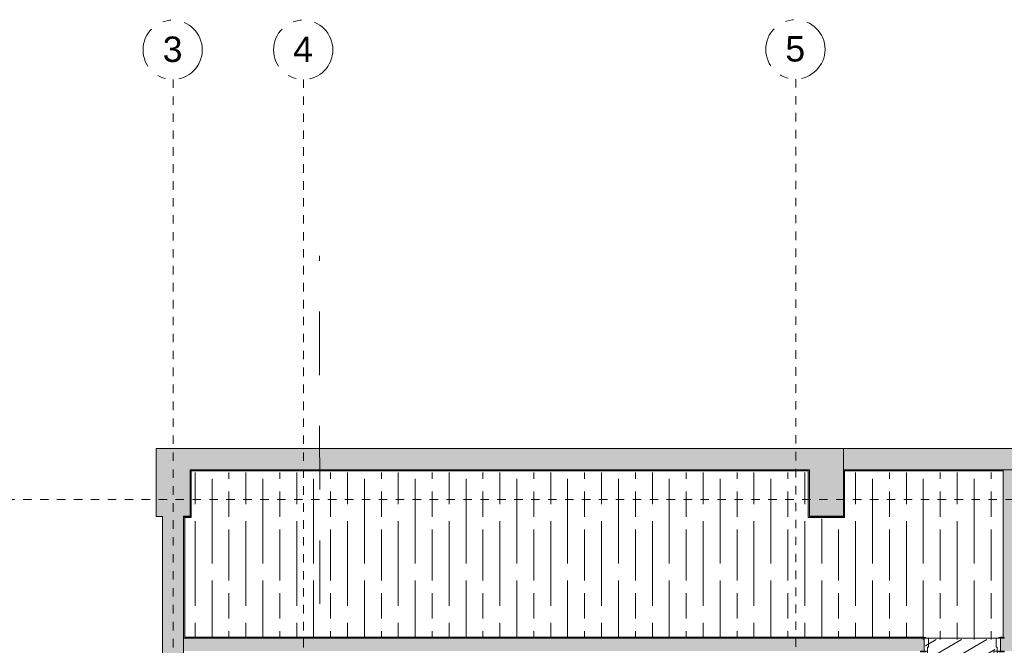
# Model space of a CAD drawing. Header units: millimetres. Extents: x 4.1 to 90.4, y -1.2 to 68.4.
# Tile 22 of 256: x 15.7 to 27.3, y 60 to 67.4. Entities that reach past the tile are written whole.
import ezdxf

# ---------------------------------------------------------------- set-up
doc = ezdxf.new("R2010")
doc.units = ezdxf.units.MM
doc.linetypes.add('Dash Dot 3_16_', pattern=[0.007938, 0.004763, -0.001587, 0, -0.001587])
doc.linetypes.add('JIS_02_0.7', pattern=[1.35, 0.75, -0.6])
doc.layers.add('A-DETL', color=94, linetype='Continuous', lineweight=5, true_color=0x00a600)
for name, color, linetype, lineweight in [('A-DOOR', 7, 'Continuous', 5), ('A-FLOR', 7, 'Continuous', 5), ('A-FLOR-PATT', 7, 'Continuous', 15), ('A-WALL', 7, 'Continuous', 5), ('A-WALL-PATT', 7, 'Continuous', 13), ('I-WALL', 7, 'Continuous', 5), ('S-COLS', 7, 'Continuous', 5), ('S-GRID', 7, 'Continuous', 9), ('S-GRID-IDEN', 7, 'Continuous', 9)]:
    doc.layers.add(name, color=color, linetype=linetype, lineweight=lineweight)
doc.styles.add('Arial_1', font='arial.ttf', dxfattribs={"height": 0.003})

# ---------------------------------------------------------------- blocks, each defined once
blk = doc.blocks.new('Grid - CMS-SYMBOLE-QUADRILLAGE-1249333-MUC-LAG-PRO-PLA-ARC-TZN-SS01-AP04B-04RP Maçonnerie')
at = {"layer": 'S-GRID-IDEN', "color": 8, "linetype": 'Dash Dot 3_16_', "true_color": 0x808080}
blk.add_circle((0.00005, 0), 0.0035, dxfattribs=at)
blk = doc.blocks.new('MUC-ENT-EXE-GOE-M3D-TZN-TNV-V21 _Principe Piscine_-D_rvt-1-MUC-LAG-PRO-PLA-ARC-TZN-SS01-AP04B-04RP Maçonnerie')
at = {"layer": 'A-WALL-PATT', "lineweight": 5, "true_color": 0x808080}
for points in [[(-210.769, 89.89), (-210.769, 90.14), (-218.086, 90.14), (-218.086, 89.89), (-212.031, 89.89)], [(-206.574, 89.89), (-206.574, 90.14), (-210.369, 90.14), (-210.369, 89.89), (-207.097, 89.89)]]:
    blk.add_hatch(color=8, dxfattribs=at).paths.add_polyline_path(points)
h = blk.add_hatch(color=8, dxfattribs=at)
h.paths.add_polyline_path([(-218.411, 64.739), (-218.161, 64.739), (-218.161, 71.564), (-218.222, 71.545), (-218.286, 71.539), (-218.35, 71.545), (-218.411, 71.564), (-218.411, 64.928)])
h.paths.add_polyline_path([(-218.411, 72.164), (-218.35, 72.183), (-218.286, 72.189), (-218.222, 72.183), (-218.161, 72.164), (-218.161, 78.28), (-218.222, 78.261), (-218.286, 78.255), (-218.35, 78.261), (-218.411, 78.28), (-218.411, 72.43)])
h.paths.add_polyline_path([(-218.161, 78.88), (-218.161, 83.264), (-218.222, 83.245), (-218.286, 83.239), (-218.35, 83.245), (-218.411, 83.264), (-218.411, 78.88), (-218.35, 78.898), (-218.286, 78.905), (-218.222, 78.898), (-218.198, 78.891)])
h.paths.add_polyline_path([(-218.161, 83.864), (-218.161, 89.34), (-218.411, 89.34), (-218.411, 83.864), (-218.35, 83.882), (-218.286, 83.889), (-218.222, 83.882), (-218.198, 83.875)])
at = {"layer": 'S-COLS', "lineweight": 5, "true_color": 0x808080}
for points in [[(-218.086, 89.34), (-218.086, 90.14), (-218.486, 90.14), (-218.486, 89.34), (-218.161, 89.34)], [(-210.369, 89.34), (-210.369, 90.14), (-210.769, 90.14), (-210.769, 89.34)]]:
    blk.add_hatch(color=8, dxfattribs=at).paths.add_polyline_path(points)
at = {"layer": 'A-WALL', "lineweight": 15}
for p, q in [((-210.769, 90.14), (-218.086, 90.14)), ((-206.574, 90.14), (-210.369, 90.14)), ((-210.369, 90.14), (-210.369, 89.89)), ((-218.086, 89.89), (-210.769, 89.89)), ((-210.369, 89.89), (-206.574, 89.89)), ((-218.411, 89.34), (-218.411, 83.864)), ((-218.161, 83.864), (-218.161, 89.34))]:
    blk.add_line(p, q, dxfattribs=at)
at = {"layer": 'S-COLS', "color": 7, "lineweight": 15}
for p, q in [((-218.086, 90.14), (-218.486, 90.14)), ((-218.486, 90.14), (-218.486, 89.34)), ((-210.369, 90.14), (-210.769, 90.14)), ((-210.369, 89.34), (-210.369, 90.14)), ((-218.086, 89.34), (-218.086, 89.89)), ((-210.769, 89.89), (-210.769, 89.34)), ((-218.486, 89.34), (-218.411, 89.34)), ((-218.161, 89.34), (-218.086, 89.34)), ((-210.769, 89.34), (-210.369, 89.34))]:
    blk.add_line(p, q, dxfattribs=at)
at = {"layer": 'S-GRID', "color": 8, "linetype": 'Dash Dot 3_16_', "true_color": 0x808080}
for p, q in [((-218.286, 94.495), (-218.286, 63.159)), ((-216.744, 94.495), (-216.744, 56.219)), ((-210.932, 94.5), (-210.932, 35.662)), ((-169.557, 89.54), (-231.024, 89.54))]:
    blk.add_line(p, q, dxfattribs=at)
at = {"layer": 'S-GRID-IDEN', "color": 8, "lineweight": 5, "true_color": 0x808080, "xscale": 99.99999999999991, "yscale": 99.99999999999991, "zscale": 99.99999999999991, "rotation": 180}
for p in [(-218.286, 94.845), (-216.744, 94.845), (-210.932, 94.85)]:
    blk.add_blockref('Grid - CMS-SYMBOLE-QUADRILLAGE-1249333-MUC-LAG-PRO-PLA-ARC-TZN-SS01-AP04B-04RP Maçonnerie', p, dxfattribs=at)
at = {"layer": 'S-GRID-IDEN', "color": 8, "linetype": 'Dash Dot 3_16_', "true_color": 0x808080, "char_height": 0.3, "width": 0.28861, "attachment_point": 1, "style": 'Arial_1'}
for s, insert in [('3', (-218.408, 95.002)), ('4', (-216.867, 95.002)), ('5', (-211.055, 95.007))]:
    blk.add_mtext(s, dxfattribs=dict(at, insert=insert))
blk = doc.blocks.new('LAG-C1030-PORTE-BAT 1 VANT-13PR_01 - LAG-C1030-PORTE-BAT 1 VANT-13PR_01_01-BOH 80X210-15711716-MUC-LAG-PRO-PLA-ARC-TZN-SS01-AP04B-04RP Maçonnerie')
at = {"layer": 'A-DOOR'}
for p, q in [((-0.6, 0.075), (-0.6, 0.085)), ((-0.6, 0.085), (-0.535, 0.085)), ((-0.535, 0.075), (-0.6, 0.075)), ((-0.555, 0.075), (-0.505, 0.075)), ((-0.555, -0.075), (-0.555, 0.075)), ((-0.535, 0.085), (-0.535, 0.075)), ((-0.505, 0.075), (-0.505, -0.031)), ((0.295, 0.075), (0.345, 0.075)), ((0.295, -0.031), (0.295, 0.075)), ((0.325, 0.085), (0.39, 0.085)), ((0.325, 0.075), (0.325, 0.085)), ((0.39, 0.075), (0.325, 0.075)), ((0.345, 0.075), (0.345, -0.075)), ((0.39, 0.085), (0.39, 0.075)), ((-0.6, -0.085), (-0.6, -0.075)), ((-0.6, -0.075), (-0.535, -0.075)), ((-0.535, -0.085), (-0.6, -0.085)), ((-0.515, -0.075), (-0.555, -0.075)), ((-0.535, -0.075), (-0.535, -0.085)), ((-0.515, -0.031), (-0.515, -0.075)), ((-0.505, -0.031), (-0.515, -0.031)), ((0.265, -0.075), (0.305, -0.075)), ((0.265, -0.895), (0.265, -0.075)), ((0.305, -0.031), (0.295, -0.031)), ((0.305, -0.075), (0.305, -0.031)), ((0.305, -0.075), (0.305, -0.895)), ((0.345, -0.075), (0.305, -0.075)), ((0.325, -0.075), (0.39, -0.075)), ((0.325, -0.085), (0.325, -0.075)), ((0.39, -0.085), (0.325, -0.085)), ((0.39, -0.075), (0.39, -0.085)), ((0.21, -0.71), (0.23, -0.71)), ((0.21, -0.83), (0.21, -0.71)), ((0.23, -0.71), (0.23, -0.81)), ((0.23, -0.81), (0.265, -0.81)), ((0.265, -0.81), (0.265, -0.83)), ((0.305, -0.81), (0.34, -0.81)), ((0.305, -0.83), (0.305, -0.81)), ((0.34, -0.71), (0.36, -0.71)), ((0.34, -0.81), (0.34, -0.71)), ((0.36, -0.71), (0.36, -0.83)), ((0.265, -0.83), (0.21, -0.83)), ((0.305, -0.895), (0.265, -0.895)), ((0.36, -0.83), (0.305, -0.83))]:
    blk.add_line(p, q, dxfattribs=at)
blk.add_arc((0.305, -0.075), 0.82, 180, 270, dxfattribs=at)

msp = doc.modelspace()

# ---------------------------------------------------------------- block references
at = {"lineweight": 5}
msp.add_blockref('MUC-ENT-EXE-GOE-M3D-TZN-TNV-V21 _Principe Piscine_-D_rvt-1-MUC-LAG-PRO-PLA-ARC-TZN-SS01-AP04B-04RP Maçonnerie', (235.795, -27.844), dxfattribs=at)

# ---------------------------------------------------------------- next in the draw order: hatches: boundary and pattern name
at = {"layer": 'A-FLOR-PATT', "true_color": 0x000000}
h = msp.add_hatch(dxfattribs=at)
h.set_pattern_fill('GOST_WOOD', color=18, scale=0.1, style=0)
h.set_pattern_definition([(90, (235.76847, -27.8593), (0.6, 0), [1, -0.2]), (90, (235.96847, -28.0593), (0.6, 0), [0.6, -0.15, 0.3, -0.15]), (90, (236.16847, -28.3593), (0.6, 0), [1, -0.2])])
h.paths.add_polyline_path([(27.254, 60.043), (27.254, 60.058), (27.284, 60.058), (27.284, 60.043), (27.299, 60.043), (27.299, 62.031), (27.284, 62.031), (27.284, 62.016), (25.414, 62.016), (25.414, 61.466), (24.984, 61.466), (24.984, 62.016), (17.698, 62.016), (17.698, 61.466), (17.623, 61.466), (17.623, 60.058), (26.354, 60.058), (26.354, 60.043), (27.241, 60.043)])
at = {"layer": 'A-FLOR-PATT'}
h = msp.add_hatch(dxfattribs=at)
h.set_pattern_fill('FP_2', color=2, style=0, pattern_type=2)
h.set_pattern_definition([(30, (235.76847, -27.85928), (-0.075, 0.12990381), [])])
h.paths.add_polyline_path([(27.214, 59.893), (27.214, 59.073), (27.174, 59.073), (27.174, 59.893)])
h.paths.add_polyline_path([(25.899, 56.234), (26.719, 56.234), (26.719, 56.194), (25.899, 56.194)])
h.paths.add_polyline_path([(27.254, 55.204), (27.254, 55.219), (27.284, 55.219), (27.284, 59.878), (27.254, 59.878), (27.254, 59.893), (27.214, 59.893), (27.214, 60.043), (26.394, 60.043), (26.394, 59.893), (26.354, 59.893), (26.354, 59.878), (24.619, 59.878), (24.619, 58.954), (24.604, 58.954), (24.604, 58.914), (24.454, 58.914), (24.454, 58.094), (24.604, 58.094), (24.604, 58.054), (24.619, 58.053), (24.619, 57.969), (25.914, 57.969), (25.914, 56.274), (25.899, 56.274), (25.899, 56.234), (25.749, 56.234), (25.749, 55.414), (25.899, 55.414), (25.899, 55.374), (25.914, 55.374), (25.914, 55.219), (26.354, 55.219), (26.354, 55.204), (27.174, 55.204), (27.174, 56.024), (27.214, 56.024), (27.214, 55.204), (27.241, 55.204)])
h.paths.add_polyline_path([(25.424, 58.094), (24.604, 58.094), (24.604, 58.134), (25.424, 58.134)])
at = {"layer": 'A-WALL-PATT', "lineweight": 5, "true_color": 0xc0c0c0}
for points in [[(25.011, 62.033), (25.025, 62.033), (25.025, 62.047), (17.709, 62.047), (17.709, 62.033), (23.764, 62.033)], [(17.723, 61.483), (17.723, 62.033), (17.709, 62.032), (17.709, 61.483)], [(25.025, 61.497), (25.025, 62.033), (25.011, 62.032), (25.011, 61.497)], [(27.311, 62.033), (27.31, 62.047), (25.425, 62.047), (25.425, 62.033), (27.31, 62.033)], [(25.425, 61.483), (25.439, 61.483), (25.439, 62.033), (25.425, 62.032), (25.425, 61.497)], [(27.315, 60.068), (27.325, 60.068), (27.325, 62.047), (27.311, 62.047), (27.311, 60.068)], [(17.709, 61.483), (17.709, 61.497), (17.634, 61.497), (17.634, 61.483), (17.648, 61.483)], [(17.648, 60.058), (17.648, 61.483), (17.634, 61.482), (17.634, 60.058)], [(25.425, 61.483), (25.425, 61.497), (25.011, 61.497), (25.011, 61.483)]]:
    msp.add_hatch(color=9, dxfattribs=at).paths.add_polyline_path(points)
h = msp.add_hatch(color=9, dxfattribs=at)
h.paths.add_polyline_path([(26.335, 60.058), (26.335, 60.068), (26.379, 60.068), (26.379, 60.072), (17.648, 60.072), (17.649, 60.058), (25.408, 60.058)])
h.paths.add_polyline_path([(27.293, 60.068), (27.311, 60.068), (27.31, 60.072), (27.281, 60.072), (27.281, 60.068)])
at = {"layer": 'I-WALL'}
for points in [[(25.01, 62.032), (25.011, 62.033), (23.764, 62.032)], [(27.31, 62.032), (27.31, 62.033), (27.053, 62.032)], [(27.464, 60.058), (27.475, 60.058), (27.475, 62.047), (27.325, 62.047), (27.325, 60.058)], [(17.723, 61.482), (17.723, 61.483), (17.709, 61.482)], [(25.439, 61.482), (25.439, 61.483), (25.425, 61.482)], [(17.648, 60.072), (17.649, 60.073), (17.648, 60.66)], [(20.775, 59.908), (20.775, 60.058), (17.634, 60.058), (17.634, 59.908), (20.475, 59.908)]]:
    msp.add_hatch(color=9, dxfattribs=at).paths.add_polyline_path(points)
h = msp.add_hatch(color=9, dxfattribs=at)
h.paths.add_polyline_path([(27.325, 59.908), (27.475, 59.908), (27.475, 60.058), (27.28, 60.058), (27.28, 59.908)])
h.paths.add_polyline_path([(26.335, 59.908), (26.38, 59.908), (26.38, 60.058), (20.775, 60.058), (20.775, 59.908), (25.408, 59.908)])
h = msp.add_hatch(color=9, dxfattribs=at)
h.paths.add_polyline_path([(27.28, 60.068), (27.281, 60.068), (27.281, 60.072), (27.28, 60.073)])
h.paths.add_polyline_path([(26.38, 60.068), (26.38, 60.073), (26.379, 60.072), (26.38, 60.068)])

# ---------------------------------------------------------------- next in the draw order: linework, layer by layer
at = {"layer": 'A-DETL', "color": 9, "linetype": 'JIS_02_0.7', "lineweight": 9, "true_color": 0xc0c0c0}
msp.add_line((19.285, 28.063), (19.237, 64.57), dxfattribs=at)
at = {"layer": 'A-FLOR'}
msp.add_line((26.43, 60.058), (27.23, 60.058), dxfattribs=at)
at = {"layer": 'A-WALL'}
for p, q in [((17.723, 62.033), (25.011, 62.033)), ((17.723, 61.482), (17.723, 62.033)), ((25.011, 62.033), (25.011, 61.482)), ((25.439, 62.033), (27.311, 62.033)), ((25.439, 61.482), (25.439, 62.033)), ((27.311, 62.033), (27.311, 60.072)), ((17.648, 61.483), (17.724, 61.483)), ((17.648, 60.072), (17.648, 61.483)), ((25.01, 61.483), (25.44, 61.483)), ((17.634, 60.058), (17.661, 60.058)), ((26.379, 60.072), (17.648, 60.072)), ((26.335, 60.058), (20.775, 60.058)), ((26.379, 60.068), (26.379, 60.072)), ((27.281, 60.072), (27.281, 60.068)), ((27.311, 60.072), (27.281, 60.072))]:
    msp.add_line(p, q, dxfattribs=at)
at = {"layer": 'I-WALL', "lineweight": 13}
for p, q in [((25.025, 62.047), (17.709, 62.047)), ((17.709, 62.047), (17.709, 61.497)), ((17.724, 62.032), (25.01, 62.032)), ((17.724, 61.482), (17.724, 62.032)), ((25.01, 62.032), (25.01, 61.482)), ((25.025, 61.497), (25.025, 62.047)), ((27.325, 62.047), (25.425, 62.047)), ((25.425, 62.047), (25.425, 61.497)), ((25.44, 62.032), (27.31, 62.032)), ((25.44, 61.482), (25.44, 62.032)), ((27.31, 62.032), (27.31, 60.073)), ((17.709, 61.497), (17.634, 61.497)), ((17.634, 61.497), (17.634, 57.985)), ((17.649, 61.482), (17.724, 61.482)), ((17.649, 60.073), (17.649, 61.482)), ((25.01, 61.482), (25.44, 61.482)), ((25.425, 61.497), (25.025, 61.497)), ((26.38, 60.073), (17.649, 60.073)), ((20.775, 60.058), (17.661, 60.058)), ((26.38, 60.068), (26.38, 60.073)), ((27.31, 60.073), (27.28, 60.073)), ((27.28, 60.073), (27.28, 60.068))]:
    msp.add_line(p, q, dxfattribs=at)

# ---------------------------------------------------------------- next in the draw order: block references
at = {"layer": 'A-DOOR'}
msp.add_blockref('LAG-C1030-PORTE-BAT 1 VANT-13PR_01 - LAG-C1030-PORTE-BAT 1 VANT-13PR_01_01-BOH 80X210-15711716-MUC-LAG-PRO-PLA-ARC-TZN-SS01-AP04B-04RP Maçonnerie', (26.935, 59.983), dxfattribs=at)

doc.saveas('drawing.dxf')
